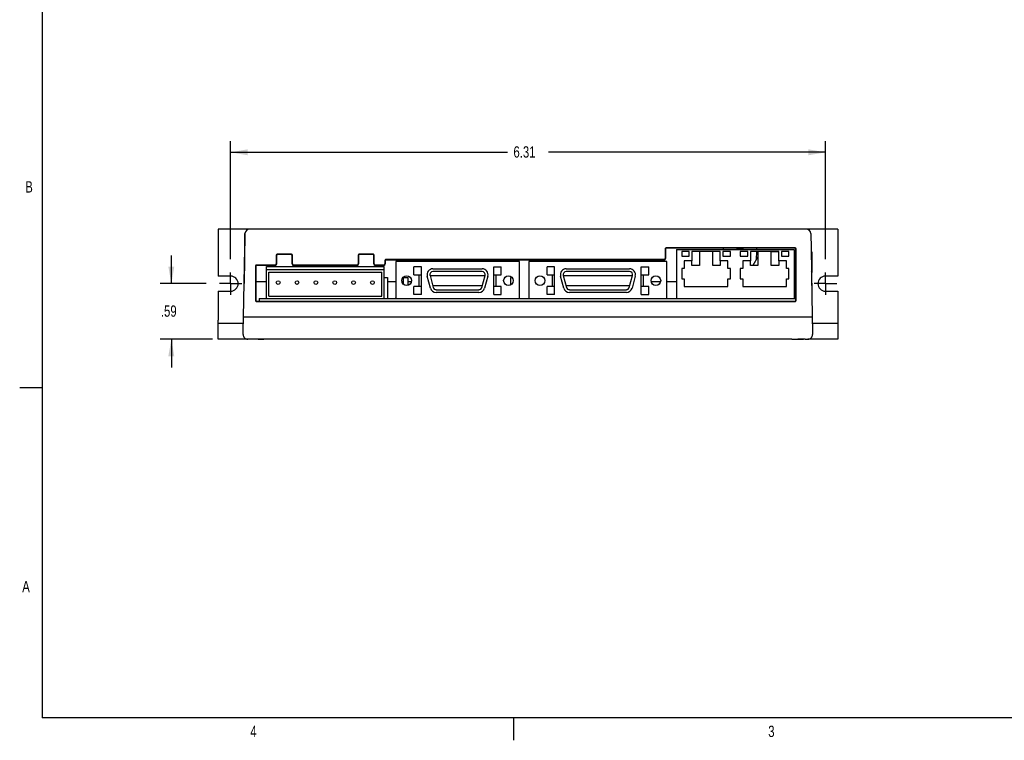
# Model space of a CAD drawing. Extents: x 0.3 to 21.7, y 0.5 to 16.5.
# Tile 1 of 6: x 0.3 to 10.7, y 0.5 to 8.2. Entities that reach past the tile are written whole.
import ezdxf

# ---------------------------------------------------------------- set-up
doc = ezdxf.new("R2010")
doc.units = 0
doc.header["$PDSIZE"] = -1
doc.layers.get('0').update_dxf_attribs({"linetype": 'CONTINUOUS'})
doc.layers.get('DEFPOINTS').update_dxf_attribs({"linetype": 'CONTINUOUS'})
doc.styles.add('SLDTEXTSTYLE0', font='TXT', dxfattribs={"width": 0.75})
doc.dimstyles.new('SLDDIMSTYLE0', dxfattribs={"dimtxt": 0.12, "dimasz": 0.18, "dimexe": 0.12, "dimexo": 0.0625, "dimgap": 0.03, "dimtad": 0, "dimtih": 1, "dimtoh": 1, "dimzin": 12, "dimtxsty": 'SLDTEXTSTYLE0', "dimsah": 1, "dimcen": 0.09, "dimclrd": 7, "dimclre": 7, "dimclrt": 7, "dimazin": 3, "dimtfac": 1, "dimtdec": 4, "dimtofl": 0, "dimtmove": 0, "dimatfit": 3, "dimtolj": 1, "dimtzin": 12})

# ---------------------------------------------------------------- blocks, each defined once
blk = doc.blocks.new('*D5')
at = {"color": 7}
for p, q in [((1.869, 5.357), (1.869, 5.657)), ((2.238, 5.357), (1.749, 5.357)), ((2.306, 4.767), (1.749, 4.767)), ((1.869, 4.767), (1.869, 4.467))]:
    blk.add_line(p, q, dxfattribs=at)
for points in [[(1.869, 5.357), (1.9, 5.537), (1.837, 5.537)], [(1.869, 4.767), (1.837, 4.587), (1.9, 4.587)]]:
    blk.add_solid(points, dxfattribs=at)
at = {"layer": 'DEFPOINTS', "color": 7}
for p in [(2.298, 5.357), (2.366, 4.767)]:
    blk.add_point(p, dxfattribs=at)
at = {"color": 7, "insert": (1.758, 5.126), "char_height": 0.12, "attachment_point": 1, "style": 'SLDTEXTSTYLE0'}
blk.add_mtext('.59', dxfattribs=at)
blk = doc.blocks.new('*D6')
at = {"color": 7}
for p, q in [((2.498, 5.617), (2.498, 6.871)), ((8.808, 5.617), (8.808, 6.871)), ((2.498, 6.751), (5.435, 6.751)), ((8.808, 6.751), (5.871, 6.751))]:
    blk.add_line(p, q, dxfattribs=at)
for points in [[(2.498, 6.751), (2.678, 6.72), (2.678, 6.783)], [(8.808, 6.751), (8.628, 6.783), (8.628, 6.72)]]:
    blk.add_solid(points, dxfattribs=at)
at = {"layer": 'DEFPOINTS', "color": 7}
for p in [(2.498, 5.557), (8.808, 5.557)]:
    blk.add_point(p, dxfattribs=at)
at = {"color": 7, "insert": (5.498, 6.815), "char_height": 0.12, "attachment_point": 1, "style": 'SLDTEXTSTYLE0'}
blk.add_mtext('6.31', dxfattribs=at)
blk = doc.blocks.new('SW_CENTERMARK0')
at = {"color": 7, "linetype": 'CONTINUOUS'}
for q in [(2.498, 5.477), (2.378, 5.357), (2.498, 5.237), (2.618, 5.357)]:
    blk.add_line((2.498, 5.357), q, dxfattribs=at)
blk = doc.blocks.new('SW_CENTERMARK1')
at = {"color": 7, "linetype": 'CONTINUOUS'}
for q in [(8.808, 5.477), (8.688, 5.357), (8.808, 5.237), (8.928, 5.357)]:
    blk.add_line((8.808, 5.357), q, dxfattribs=at)

msp = doc.modelspace()

# ---------------------------------------------------------------- linework, layer by layer
at = {"color": 7, "linetype": 'CONTINUOUS'}
for p, q in [((0.5, 16.25), (0.5, 0.75)), ((2.366, 5.937), (2.366, 5.437)), ((2.7, 5.937), (2.366, 5.937)), ((2.65, 5.888), (2.641, 5.358)), ((2.647, 5.731), (2.65, 5.888)), ((8.602, 5.937), (2.7, 5.937)), ((2.776, 5.937), (2.7, 5.937)), ((2.839, 5.937), (2.776, 5.937)), ((8.526, 5.937), (8.463, 5.937)), ((8.602, 5.937), (8.526, 5.937)), ((8.941, 5.937), (8.602, 5.937)), ((8.652, 5.888), (8.655, 5.731)), ((8.941, 5.937), (8.941, 5.437)), ((2.635, 5.003), (2.647, 5.731)), ((2.982, 5.661), (2.982, 5.566)), ((2.986, 5.661), (2.986, 5.566)), ((3.144, 5.67), (2.991, 5.67)), ((3.144, 5.666), (2.991, 5.666)), ((3.149, 5.566), (3.149, 5.661)), ((3.153, 5.566), (3.153, 5.661)), ((3.85, 5.661), (3.85, 5.566)), ((3.854, 5.661), (3.854, 5.566)), ((4.012, 5.67), (3.859, 5.67)), ((4.012, 5.666), (3.859, 5.666)), ((4.017, 5.566), (4.017, 5.661)), ((4.021, 5.566), (4.021, 5.661)), ((7.108, 5.728), (7.108, 5.623)), ((7.112, 5.728), (7.112, 5.623)), ((8.487, 5.737), (7.117, 5.737)), ((8.487, 5.733), (7.117, 5.733)), ((7.227, 5.718), (7.227, 5.198)), ((7.227, 5.718), (8.477, 5.718)), ((7.363, 5.698), (7.284, 5.698)), ((7.284, 5.698), (7.284, 5.649)), ((7.284, 5.649), (7.363, 5.649)), ((7.363, 5.649), (7.363, 5.698)), ((7.692, 5.698), (7.392, 5.698)), ((7.392, 5.698), (7.392, 5.598)), ((7.472, 5.698), (7.472, 5.548)), ((7.612, 5.548), (7.612, 5.698)), ((7.692, 5.598), (7.692, 5.698)), ((7.8, 5.698), (7.721, 5.698)), ((7.721, 5.698), (7.721, 5.649)), ((7.721, 5.649), (7.8, 5.649)), ((7.727, 5.718), (7.726, 5.733)), ((7.8, 5.649), (7.8, 5.698)), ((7.983, 5.698), (7.904, 5.698)), ((7.904, 5.698), (7.904, 5.649)), ((7.904, 5.649), (7.983, 5.649)), ((7.983, 5.649), (7.983, 5.698)), ((8.312, 5.698), (8.012, 5.698)), ((8.012, 5.698), (8.012, 5.598)), ((8.092, 5.643), (8.037, 5.548)), ((8.075, 5.698), (8.074, 5.614)), ((8.076, 5.733), (8.075, 5.718)), ((8.092, 5.698), (8.092, 5.548)), ((8.232, 5.548), (8.232, 5.698)), ((8.312, 5.696), (8.232, 5.696)), ((8.312, 5.598), (8.312, 5.698)), ((8.42, 5.698), (8.341, 5.698)), ((8.341, 5.698), (8.341, 5.649)), ((8.341, 5.649), (8.42, 5.649)), ((8.42, 5.649), (8.42, 5.698)), ((8.477, 5.718), (8.477, 5.198)), ((8.492, 5.696), (8.477, 5.696)), ((8.492, 5.177), (8.492, 5.728)), ((8.496, 5.177), (8.496, 5.728)), ((8.655, 5.731), (8.667, 5.003)), ((8.662, 5.696), (8.655, 5.696)), ((8.662, 5.696), (8.662, 5.477)), ((2.762, 5.546), (2.762, 5.177)), ((2.766, 5.546), (2.766, 5.177)), ((2.971, 5.555), (2.771, 5.555)), ((2.971, 5.551), (2.771, 5.551)), ((2.877, 5.538), (4.127, 5.538)), ((2.877, 5.508), (2.877, 5.538)), ((3.839, 5.555), (3.164, 5.555)), ((3.839, 5.551), (3.164, 5.551)), ((3.251, 5.538), (3.244, 5.551)), ((3.558, 5.551), (3.551, 5.538)), ((4.122, 5.555), (4.032, 5.555)), ((4.122, 5.551), (4.032, 5.551)), ((4.127, 5.508), (4.127, 5.538)), ((4.133, 5.603), (4.133, 5.566)), ((4.137, 5.603), (4.137, 5.566)), ((7.097, 5.612), (4.142, 5.612)), ((7.097, 5.608), (4.142, 5.608)), ((5.562, 5.592), (4.249, 5.592)), ((4.249, 5.592), (4.249, 5.198)), ((4.527, 5.592), (4.528, 5.608)), ((5.562, 5.198), (5.562, 5.592)), ((7.126, 5.592), (5.663, 5.592)), ((5.663, 5.592), (5.663, 5.198)), ((5.844, 5.608), (5.845, 5.592)), ((7.126, 5.198), (7.126, 5.592)), ((7.31, 5.598), (7.31, 5.518)), ((7.392, 5.598), (7.31, 5.598)), ((7.392, 5.548), (7.392, 5.598)), ((7.472, 5.548), (7.392, 5.548)), ((7.692, 5.548), (7.612, 5.548)), ((7.774, 5.598), (7.692, 5.598)), ((7.692, 5.598), (7.692, 5.548)), ((7.774, 5.518), (7.774, 5.598)), ((7.93, 5.598), (7.93, 5.518)), ((8.012, 5.598), (7.93, 5.598)), ((8.012, 5.548), (8.012, 5.598)), ((8.092, 5.548), (8.012, 5.548)), ((8.312, 5.548), (8.232, 5.548)), ((8.394, 5.598), (8.312, 5.598)), ((8.312, 5.598), (8.312, 5.548)), ((8.394, 5.518), (8.394, 5.598)), ((8.477, 5.598), (8.492, 5.598)), ((2.498, 5.437), (2.366, 5.437)), ((2.877, 5.198), (2.877, 5.508)), ((2.877, 5.508), (4.127, 5.508)), ((2.902, 5.48), (4.102, 5.48)), ((2.902, 5.223), (2.902, 5.48)), ((4.102, 5.223), (4.102, 5.48)), ((4.127, 5.198), (4.127, 5.508)), ((4.442, 5.45), (4.442, 5.535)), ((4.462, 5.535), (4.442, 5.535)), ((4.442, 5.45), (4.462, 5.45)), ((4.521, 5.535), (4.462, 5.535)), ((4.462, 5.45), (4.521, 5.45)), ((4.496, 5.45), (4.496, 5.328)), ((4.521, 5.45), (4.521, 5.535)), ((4.521, 5.328), (4.521, 5.45)), ((4.618, 5.309), (4.584, 5.436)), ((4.613, 5.444), (4.647, 5.317)), ((5.196, 5.439), (4.614, 5.439)), ((4.644, 5.515), (5.166, 5.515)), ((5.166, 5.485), (4.644, 5.485)), ((5.163, 5.317), (5.197, 5.444)), ((5.226, 5.436), (5.192, 5.309)), ((5.289, 5.535), (5.348, 5.535)), ((5.289, 5.45), (5.289, 5.535)), ((5.289, 5.45), (5.348, 5.45)), ((5.289, 5.328), (5.289, 5.45)), ((5.314, 5.328), (5.314, 5.45)), ((5.348, 5.535), (5.369, 5.535)), ((5.348, 5.45), (5.369, 5.45)), ((5.369, 5.45), (5.369, 5.535)), ((5.856, 5.45), (5.856, 5.535)), ((5.876, 5.535), (5.856, 5.535)), ((5.856, 5.45), (5.876, 5.45)), ((5.935, 5.535), (5.876, 5.535)), ((5.876, 5.45), (5.935, 5.45)), ((5.91, 5.45), (5.91, 5.328)), ((5.935, 5.45), (5.935, 5.535)), ((5.935, 5.328), (5.935, 5.45)), ((6.032, 5.309), (5.998, 5.436)), ((6.027, 5.444), (6.061, 5.317)), ((6.76, 5.439), (6.028, 5.439)), ((6.058, 5.515), (6.73, 5.515)), ((6.73, 5.485), (6.058, 5.485)), ((6.727, 5.317), (6.761, 5.444)), ((6.79, 5.436), (6.756, 5.309)), ((6.853, 5.535), (6.912, 5.535)), ((6.853, 5.45), (6.853, 5.535)), ((6.853, 5.45), (6.912, 5.45)), ((6.853, 5.328), (6.853, 5.45)), ((6.878, 5.328), (6.878, 5.45)), ((6.912, 5.535), (6.933, 5.535)), ((6.912, 5.45), (6.933, 5.45)), ((6.933, 5.45), (6.933, 5.535)), ((7.31, 5.518), (7.284, 5.518)), ((7.284, 5.518), (7.284, 5.408)), ((7.8, 5.518), (7.774, 5.518)), ((7.8, 5.408), (7.8, 5.518)), ((7.93, 5.518), (7.904, 5.518)), ((7.904, 5.518), (7.904, 5.408)), ((8.42, 5.518), (8.394, 5.518)), ((8.42, 5.408), (8.42, 5.518)), ((8.662, 5.477), (8.659, 5.483)), ((8.662, 5.339), (8.662, 5.477)), ((8.941, 5.437), (8.808, 5.437)), ((2.64, 5.312), (2.641, 5.358)), ((2.877, 5.377), (2.766, 5.377)), ((4.127, 5.423), (4.161, 5.423)), ((4.161, 5.423), (4.161, 5.198)), ((4.249, 5.377), (4.161, 5.377)), ((4.328, 5.377), (4.315, 5.377)), ((4.328, 5.423), (4.376, 5.423)), ((4.328, 5.423), (4.328, 5.353)), ((4.376, 5.423), (4.376, 5.339)), ((4.415, 5.377), (4.376, 5.377)), ((4.442, 5.243), (4.442, 5.328)), ((4.462, 5.328), (4.442, 5.328)), ((4.521, 5.328), (4.462, 5.328)), ((4.521, 5.243), (4.521, 5.328)), ((4.641, 5.339), (5.169, 5.339)), ((5.289, 5.243), (5.289, 5.328)), ((5.348, 5.328), (5.289, 5.328)), ((5.369, 5.328), (5.348, 5.328)), ((5.369, 5.243), (5.369, 5.328)), ((5.468, 5.423), (5.484, 5.423)), ((5.468, 5.423), (5.468, 5.343)), ((5.856, 5.243), (5.856, 5.328)), ((5.876, 5.328), (5.856, 5.328)), ((5.935, 5.328), (5.876, 5.328)), ((5.935, 5.243), (5.935, 5.328)), ((6.055, 5.339), (6.733, 5.339)), ((6.853, 5.243), (6.853, 5.328)), ((6.912, 5.328), (6.853, 5.328)), ((6.933, 5.328), (6.912, 5.328)), ((6.933, 5.243), (6.933, 5.328)), ((7.059, 5.377), (6.96, 5.377)), ((7.227, 5.377), (7.126, 5.377)), ((7.284, 5.408), (7.31, 5.408)), ((7.31, 5.408), (7.31, 5.328)), ((7.31, 5.328), (7.774, 5.328)), ((7.774, 5.328), (7.774, 5.408)), ((7.774, 5.408), (7.8, 5.408)), ((7.904, 5.408), (7.93, 5.408)), ((7.93, 5.408), (7.93, 5.328)), ((7.93, 5.328), (8.394, 5.328)), ((8.394, 5.328), (8.394, 5.408)), ((8.394, 5.408), (8.42, 5.408)), ((8.662, 5.339), (8.662, 5.307)), ((2.366, 5.277), (2.498, 5.277)), ((2.366, 5.277), (2.366, 4.968)), ((2.902, 5.223), (4.102, 5.223)), ((4.462, 5.243), (4.442, 5.243)), ((4.521, 5.243), (4.462, 5.243)), ((4.678, 5.293), (5.132, 5.293)), ((5.132, 5.263), (4.678, 5.263)), ((5.289, 5.243), (5.348, 5.243)), ((5.348, 5.243), (5.369, 5.243)), ((5.876, 5.243), (5.856, 5.243)), ((5.935, 5.243), (5.876, 5.243)), ((6.092, 5.293), (6.696, 5.293)), ((6.696, 5.263), (6.092, 5.263)), ((6.853, 5.243), (6.912, 5.243)), ((6.912, 5.243), (6.933, 5.243)), ((8.808, 5.277), (8.941, 5.277)), ((8.941, 5.277), (8.941, 4.968)), ((2.771, 5.172), (8.487, 5.172)), ((2.771, 5.168), (8.487, 5.168)), ((2.802, 5.198), (2.877, 5.198)), ((2.802, 5.198), (2.802, 5.172)), ((2.877, 5.198), (4.127, 5.198)), ((4.127, 5.198), (4.249, 5.198)), ((4.249, 5.198), (5.562, 5.198)), ((5.562, 5.198), (5.663, 5.198)), ((5.663, 5.198), (7.126, 5.198)), ((7.126, 5.198), (7.227, 5.198)), ((7.227, 5.198), (8.477, 5.198)), ((8.477, 5.198), (8.492, 5.198)), ((2.366, 4.938), (2.366, 4.968)), ((2.366, 4.767), (2.366, 4.938)), ((2.366, 4.938), (2.426, 4.938)), ((2.426, 4.938), (2.634, 4.938)), ((2.632, 4.857), (2.635, 5.003)), ((2.685, 5.002), (2.635, 5.003)), ((8.617, 5.002), (2.685, 5.002)), ((2.685, 5.002), (2.685, 5.002)), ((8.667, 5.003), (8.617, 5.002)), ((8.617, 5.002), (8.617, 5.002)), ((8.667, 5.003), (8.67, 4.857)), ((8.668, 4.938), (8.881, 4.938)), ((8.881, 4.938), (8.941, 4.938)), ((8.941, 4.968), (8.941, 4.938)), ((8.941, 4.938), (8.941, 4.767)), ((2.631, 4.818), (2.632, 4.857)), ((8.67, 4.857), (8.67, 4.818)), ((2.426, 4.767), (2.366, 4.767)), ((2.681, 4.767), (2.426, 4.767)), ((2.708, 4.767), (2.681, 4.767)), ((2.731, 4.767), (2.708, 4.767)), ((2.851, 4.768), (2.727, 4.768)), ((2.791, 4.767), (2.731, 4.767)), ((2.791, 4.767), (2.791, 4.768)), ((2.791, 4.767), (2.851, 4.767)), ((2.851, 4.767), (2.851, 4.768)), ((8.451, 4.767), (2.851, 4.767)), ((8.451, 4.768), (8.575, 4.768)), ((8.451, 4.768), (8.451, 4.767)), ((8.451, 4.767), (8.516, 4.767)), ((8.516, 4.768), (8.516, 4.767)), ((8.576, 4.767), (8.516, 4.767)), ((8.594, 4.767), (8.576, 4.767)), ((8.594, 4.767), (8.62, 4.767)), ((8.881, 4.767), (8.62, 4.767)), ((8.941, 4.767), (8.881, 4.767)), ((0.5, 4.25), (0.26, 4.25)), ((21.5, 0.75), (0.5, 0.75)), ((5.5, 0.75), (5.5, 0.51))]:
    msp.add_line(p, q, dxfattribs=at)
at = {"color": 7, "linetype": 'CONTINUOUS', "flags": 128}
for points in [[(3.401, 5.547), (3.385, 5.549), (3.376, 5.551)], [(3.426, 5.551), (3.417, 5.549), (3.401, 5.547)]]:
    msp.add_lwpolyline(points, dxfattribs=at)
at = {"color": 7, "linetype": 'CONTINUOUS'}
for centre, radius in [((4.365, 5.389), 0.0512), ((5.445, 5.389), 0.0512), ((5.779, 5.389), 0.0512), ((7.009, 5.389), 0.0512), ((3.002, 5.368), 0.0195), ((3.202, 5.368), 0.0195), ((3.402, 5.368), 0.0195), ((3.602, 5.368), 0.0195), ((3.802, 5.368), 0.0195), ((4.002, 5.368), 0.0195)]:
    msp.add_circle(centre, radius, dxfattribs=at)
for centre, radius, start, end in [((2.7, 5.887), 0.05, 90, 179), ((8.602, 5.887), 0.05, 1, 90), ((2.991, 5.661), 0.00868, 90, 179.9476), ((2.991, 5.661), 0.00475, 90, 179.9476), ((3.144, 5.661), 0.00868, 0.0524, 90), ((3.144, 5.661), 0.00475, 0.0524, 90), ((3.859, 5.661), 0.00868, 90, 179.9476), ((3.859, 5.661), 0.00475, 90, 179.9476), ((4.012, 5.661), 0.00868, 0.0524, 90), ((4.012, 5.661), 0.00475, 0.0524, 90), ((7.117, 5.728), 0.00862, 161.9337, 179.9476), ((7.117, 5.728), 0.00862, 89.9804, 161.913), ((7.117, 5.728), 0.00469, 89.9831, 163.112), ((7.117, 5.728), 0.00469, 163.1305, 179.9476), ((7.901, 5.637), 0.0896, 64.7794, 115.2206), ((7.901, 5.637), 0.083, 77.3965, 102.6035), ((8.487, 5.728), 0.00862, 18.0902, 90.0165), ((8.487, 5.728), 0.00469, 16.89, 90.0149), ((8.487, 5.728), 0.00469, 0.0524, 16.8695), ((8.487, 5.728), 0.00862, 0.0524, 18.0663), ((2.771, 5.546), 0.00879, 90, 179.9476), ((2.771, 5.546), 0.00485, 90, 179.9476), ((2.971, 5.566), 0.0112, 270, 359.9476), ((2.971, 5.566), 0.0152, 270, 359.9476), ((3.164, 5.566), 0.0152, 180.0524, 270), ((3.164, 5.566), 0.0112, 180.0524, 270), ((3.839, 5.566), 0.0112, 270, 359.9476), ((3.839, 5.566), 0.0152, 270, 359.9476), ((4.032, 5.566), 0.0152, 180.0524, 270), ((4.032, 5.566), 0.0112, 180.0524, 270), ((4.122, 5.566), 0.0112, 270, 359.9476), ((4.122, 5.566), 0.0152, 270, 359.9476), ((4.142, 5.603), 0.00873, 90, 179.9476), ((4.142, 5.603), 0.0048, 90, 179.9476), ((7.097, 5.623), 0.0113, 270, 359.9476), ((7.097, 5.623), 0.0152, 270, 359.9476), ((2.498, 5.357), 0.08, 270, 90), ((4.644, 5.452), 0.0625, 90, 195), ((4.644, 5.452), 0.0325, 90, 195), ((5.166, 5.452), 0.0625, 345, 90), ((5.166, 5.452), 0.0325, 345, 90), ((6.058, 5.452), 0.0625, 90, 195), ((6.058, 5.452), 0.0325, 90, 195), ((6.73, 5.452), 0.0625, 345, 90), ((6.73, 5.452), 0.0325, 345, 90), ((8.808, 5.357), 0.08, 90, 270), ((4.678, 5.326), 0.0625, 195, 270), ((4.678, 5.326), 0.0325, 195, 270), ((5.132, 5.326), 0.0325, 270, 345), ((5.132, 5.326), 0.0625, 270, 345), ((6.092, 5.326), 0.0625, 195, 270), ((6.092, 5.326), 0.0325, 195, 270), ((6.696, 5.326), 0.0325, 270, 345), ((6.696, 5.326), 0.0625, 270, 345), ((2.771, 5.177), 0.00912, 179.9476, 270), ((2.771, 5.177), 0.00519, 179.9476, 270), ((4.284, 5.183), 0.042, 147.2629, 159.3196), ((8.487, 5.177), 0.00912, 270, 0.0524), ((8.487, 5.177), 0.00519, 270, 0.0524), ((2.681, 4.817), 0.05, 179, 270), ((8.62, 4.817), 0.05, 270, 1), ((2.732, 4.487), 0.281, 91.128, 94.9884), ((8.566, 4.421), 0.347, 85.3798, 88.5038)]:
    msp.add_arc(centre, radius, start, end, dxfattribs=at)

# ---------------------------------------------------------------- block references
for name in ['SW_CENTERMARK0', 'SW_CENTERMARK1']:
    msp.add_blockref(name, (0, 0))

# ---------------------------------------------------------------- texts
at = {"color": 7, "char_height": 0.12, "attachment_point": 1, "style": 'SLDTEXTSTYLE0'}
for s, insert in [('B', (0.319, 6.444)), ('A', (0.287, 2.202)), ('4', (2.706, 0.664)), ('3', (8.201, 0.665))]:
    msp.add_mtext(s, dxfattribs=dict(at, insert=insert))

# ---------------------------------------------------------------- dimensions: what is measured, and where the dimension line sits
at = {"color": 7}
dim = msp.add_linear_dim(base=(8.808, 6.751), p1=(2.498, 5.557), p2=(8.808, 5.557), dimstyle='SLDDIMSTYLE0', dxfattribs=at)
dim.commit()
dim.dimension.update_dxf_attribs({"geometry": '*D6', "text_midpoint": (5.653, 6.751), "dimtype": 160})
dim = msp.add_linear_dim(base=(1.869, 4.767), p1=(2.298, 5.357), p2=(2.366, 4.767), angle=90, dimstyle='SLDDIMSTYLE0', dxfattribs=at)
dim.commit()
dim.dimension.update_dxf_attribs({"geometry": '*D5', "text_midpoint": (1.869, 5.062), "dimtype": 160})

doc.saveas('drawing.dxf')
